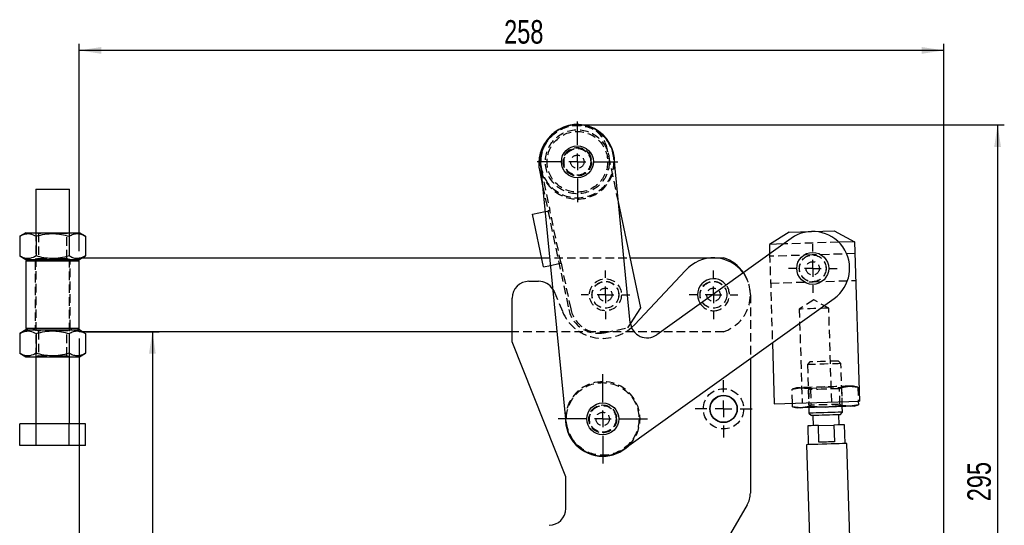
# Model space of a CAD drawing. Extents: x 62 to 786, y 69 to 586.
# Tile 3 of 8: x 62 to 356, y 436 to 586. Entities that reach past the tile are written whole.
import ezdxf

# ---------------------------------------------------------------- set-up
doc = ezdxf.new("R2010")
doc.units = 0
doc.header["$LTSCALE"] = 2
doc.linetypes.add('HIDDEN', pattern=[1.905, 1.27, -0.635])
doc.layers.get('0').update_dxf_attribs({"linetype": 'CONTINUOUS'})
doc.layers.add('FORMATO', color=179, linetype='CONTINUOUS')
doc.styles.add('SLDTEXTSTYLE0', font='TXT', dxfattribs={"width": 0.75})
doc.dimstyles.new('SLDDIMSTYLE0', dxfattribs={"dimtxt": 7, "dimasz": 6.604, "dimexe": 0, "dimexo": 0.0625, "dimgap": 1.75, "dimtad": 1, "dimdec": 0, "dimrnd": 1e-09, "dimzin": 12, "dimtxsty": 'SLDTEXTSTYLE0', "dimsah": 1, "dimcen": 0.09, "dimazin": 3, "dimtfac": 1, "dimtdec": 0, "dimtofl": 0, "dimtmove": 0, "dimatfit": 3, "dimtolj": 1, "dimtzin": 12})

# ---------------------------------------------------------------- blocks, each defined once
blk = doc.blocks.new('_D')
at = {"layer": 'FORMATO'}
for p, q in [((81.87, 493.42), (103.67, 493.42)), ((101.67, 493.42), (101.67, 334.97)), ((205.36, 334.97), (99.67, 334.97))]:
    blk.add_line(p, q, dxfattribs=at)
for points in [[(101.67, 493.42), (100.65, 486.82), (102.68, 486.82)], [(101.67, 334.97), (102.68, 341.58), (100.65, 341.58)]]:
    blk.add_solid(points, dxfattribs=at)
at = {"layer": 'FORMATO', "insert": (92.64, 401.31), "char_height": 7, "attachment_point": 1, "rotation": 90, "style": 'SLDTEXTSTYLE0'}
blk.add_mtext('158', dxfattribs=at)
blk = doc.blocks.new('_D_1')
at = {"layer": 'FORMATO'}
for p, q in [((79.87, 517.42), (79.87, 579.24)), ((337.52, 264.07), (337.52, 579.24)), ((337.52, 577.24), (79.87, 577.24))]:
    blk.add_line(p, q, dxfattribs=at)
for points in [[(79.87, 577.24), (86.48, 576.22), (86.48, 578.25)], [(337.52, 577.24), (330.91, 578.25), (330.91, 576.22)]]:
    blk.add_solid(points, dxfattribs=at)
at = {"layer": 'FORMATO', "insert": (206.49, 586.26), "char_height": 7, "attachment_point": 1, "style": 'SLDTEXTSTYLE0'}
blk.add_mtext('258', dxfattribs=at)
blk = doc.blocks.new('_D_2')
at = {"layer": 'FORMATO'}
for p, q in [((79.87, 491.42), (79.87, 315.44)), ((207.36, 332.97), (207.36, 315.44)), ((79.87, 317.44), (207.36, 317.44))]:
    blk.add_line(p, q, dxfattribs=at)
for points in [[(79.87, 317.44), (86.48, 316.43), (86.48, 318.46)], [(207.36, 317.44), (200.76, 318.46), (200.76, 316.43)]]:
    blk.add_solid(points, dxfattribs=at)
at = {"layer": 'FORMATO', "insert": (135.73, 326.47), "char_height": 7, "attachment_point": 1, "style": 'SLDTEXTSTYLE0'}
blk.add_mtext('127', dxfattribs=at)
blk = doc.blocks.new('_D_3')
at = {"layer": 'FORMATO'}
for p, q in [((230.32, 555.05), (355.55, 555.05)), ((353.55, 555.05), (353.55, 260.31)), ((283.1, 260.31), (355.55, 260.31))]:
    blk.add_line(p, q, dxfattribs=at)
for points in [[(353.55, 555.05), (352.54, 548.45), (354.57, 548.45)], [(353.55, 260.31), (354.57, 266.92), (352.54, 266.92)]]:
    blk.add_solid(points, dxfattribs=at)
at = {"layer": 'FORMATO', "insert": (344.53, 442.89), "char_height": 7, "attachment_point": 1, "rotation": 90, "style": 'SLDTEXTSTYLE0'}
blk.add_mtext('295', dxfattribs=at)
blk = doc.blocks.new('SW_CENTERMARKSYMBOL_0')
at = {"layer": 'FORMATO', "color": 0}
for p, q in [((0, 5), (0, 6.5)), ((-5, 0), (-6.5, 0)), ((0, 0), (-2.5, 0)), ((0, 0), (0, 2.5)), ((0, 0), (0, -2.5)), ((0, 0), (2.5, 0)), ((5, 0), (6.5, 0)), ((0, -5), (0, -6.5))]:
    blk.add_line(p, q, dxfattribs=at)
blk = doc.blocks.new('SW_CENTERMARKSYMBOL_1')
at = {"layer": 'FORMATO', "color": 0}
for p, q in [((0, 5), (0, 12.025)), ((-5, 0), (-12.025, 0)), ((0, 0), (-2.5, 0)), ((0, 0), (0, 2.5)), ((0, 0), (0, -2.5)), ((0, 0), (2.5, 0)), ((5, 0), (12.025, 0)), ((0, -5), (0, -12.025))]:
    blk.add_line(p, q, dxfattribs=at)
blk = doc.blocks.new('SW_CENTERMARKSYMBOL_2')
at = {"layer": 'FORMATO', "color": 0}
for p, q in [((0, 5), (0, 13.3125)), ((-5, 0), (-13.3125, 0)), ((0, 0), (-2.5, 0)), ((0, 0), (0, 2.5)), ((0, 0), (0, -2.5)), ((0, 0), (2.5, 0)), ((5, 0), (13.3125, 0)), ((0, -5), (0, -13.3125))]:
    blk.add_line(p, q, dxfattribs=at)
blk = doc.blocks.new('SW_CENTERMARKSYMBOL_3')
at = {"layer": 'FORMATO', "color": 0}
for p, q in [((0, 5), (0, 7.2625)), ((-5, 0), (-7.2625, 0)), ((0, 0), (-2.5, 0)), ((0, 0), (0, 2.5)), ((0, 0), (0, -2.5)), ((0, 0), (2.5, 0)), ((5, 0), (7.2625, 0)), ((0, -5), (0, -7.2625))]:
    blk.add_line(p, q, dxfattribs=at)
blk = doc.blocks.new('SW_CENTERMARKSYMBOL_4')
at = {"layer": 'FORMATO', "color": 0}
for p, q in [((0, 5), (0, 7.2625)), ((-5, 0), (-7.2625, 0)), ((0, 0), (-2.5, 0)), ((0, 0), (0, 2.5)), ((0, 0), (0, -2.5)), ((0, 0), (2.5, 0)), ((5, 0), (7.2625, 0)), ((0, -5), (0, -7.2625))]:
    blk.add_line(p, q, dxfattribs=at)
blk = doc.blocks.new('SW_CENTERMARKSYMBOL_5')
at = {"layer": 'FORMATO', "color": 0}
for p, q in [((0, 5), (0, 8.5)), ((-5, 0), (-8.5, 0)), ((0, 0), (-2.5, 0)), ((0, 0), (0, 2.5)), ((0, 0), (0, -2.5)), ((0, 0), (2.5, 0)), ((5, 0), (8.5, 0)), ((0, -5), (0, -8.5))]:
    blk.add_line(p, q, dxfattribs=at)
blk = doc.blocks.new('SW_CENTERMARKSYMBOL_6')
at = {"layer": 'FORMATO', "color": 0}
for p, q in [((0, 5), (0, 7.2625)), ((-5, 0), (-7.2625, 0)), ((0, 0), (-2.5, 0)), ((0, 0), (0, 2.5)), ((0, 0), (0, -2.5)), ((0, 0), (2.5, 0)), ((5, 0), (7.2625, 0)), ((0, -5), (0, -7.2625))]:
    blk.add_line(p, q, dxfattribs=at)

msp = doc.modelspace()

# ---------------------------------------------------------------- linework, layer by layer
at = {"color": 7, "linetype": 'HIDDEN'}
for p, q in [((226.535367, 554.918426), (226.04613, 554.815239)), ((240.550622, 532.078759), (237.199002, 547.969549)), ((217.369381, 542.972292), (217.553059, 541.781909)), ((217.553059, 541.781909), (220.143072, 529.502072)), ((217.967261, 536.910764), (225.736933, 500.072985)), ((218.727466, 529.203497), (219.555987, 529.378247)), ((223.445078, 513.846506), (220.143072, 529.502072)), ((66.936964, 522.923886), (66.936964, 485.923885)), ((67.263702, 522.923886), (67.686969, 522.627514)), ((72.23391, 522.627514), (67.686969, 522.627514)), ((67.686969, 522.627514), (67.686969, 515.220256)), ((76.186964, 522.627514), (72.327116, 522.627514)), ((76.186964, 522.627514), (76.610232, 522.923886)), ((76.186964, 515.220256), (76.186964, 522.627514)), ((76.936969, 485.923885), (76.936969, 522.923886)), ((306.231381, 520.065816), (289.713701, 519.550178)), ((285.615953, 516.612892), (286.442453, 490.137201)), ((311.026299, 516.677879), (298.332481, 516.281613)), ((66.186974, 514.923886), (66.686967, 514.423886)), ((66.686967, 514.423886), (66.686967, 494.423886)), ((67.686969, 515.220256), (67.263702, 514.923886)), ((67.686969, 515.220256), (71.552107, 515.220256)), ((71.642319, 515.220256), (74.061969, 515.220256)), ((74.061969, 515.220256), (76.186964, 515.220256)), ((76.610232, 514.923886), (76.186964, 515.220256)), ((77.186966, 514.423886), (77.68696, 514.923886)), ((77.186966, 494.423886), (77.186966, 514.423886)), ((79.874465, 514.923886), (79.936961, 514.923886)), ((79.936961, 514.923886), (80.802986, 515.423885)), ((217.64468, 515.423885), (244.0634, 515.423885)), ((220.307473, 513.184735), (222.857995, 513.722681)), ((223.445078, 513.846506), (226.324016, 500.19681)), ((298.332481, 516.281613), (285.638666, 515.885345)), ((285.888282, 507.889241), (298.582097, 508.285508)), ((298.582097, 508.285508), (311.275916, 508.681775)), ((221.377518, 505.364694), (223.89378, 499.39047)), ((279.874468, 504.423885), (279.874468, 485.429237)), ((298.749221, 502.931902), (294.433856, 500.152114)), ((303.229572, 500.426693), (298.749221, 502.931902)), ((294.433856, 500.152114), (295.307515, 472.165747)), ((304.103231, 472.440327), (303.229572, 500.426693)), ((66.686967, 494.423886), (66.186974, 493.923885)), ((67.263702, 493.923885), (67.686969, 493.627514)), ((72.23391, 493.627514), (67.686969, 493.627514)), ((67.686969, 493.627514), (67.686969, 486.220256)), ((76.186964, 493.627514), (72.327116, 493.627514)), ((76.186964, 493.627514), (76.610232, 493.923885)), ((76.186964, 486.220256), (76.186964, 493.627514)), ((77.68696, 493.923885), (77.186966, 494.423886)), ((79.874465, 493.923885), (79.936961, 493.923885)), ((79.874465, 493.55162), (80.520401, 493.423885)), ((80.802986, 493.423885), (79.936961, 493.923885)), ((271.874467, 493.423885), (208.874466, 493.423885)), ((236.400568, 493.124108), (243.347725, 494.589373)), ((243.347725, 494.589373), (244.13703, 495.800628)), ((67.686969, 486.220256), (67.263702, 485.923885)), ((67.686969, 486.220256), (71.552107, 486.220256)), ((71.642319, 486.220256), (74.061969, 486.220256)), ((74.061969, 486.220256), (76.186964, 486.220256)), ((76.610232, 485.923885), (76.186964, 486.220256)), ((297.628494, 484.387842), (296.885801, 483.597285)), ((306.88093, 483.909306), (306.090372, 484.652)), ((296.885801, 483.597285), (297.284977, 470.810166)), ((307.28011, 471.122189), (306.88093, 483.909306)), ((292.296151, 476.304839), (294.737698, 476.733572)), ((294.737702, 476.733572), (292.296151, 476.304839)), ((293.599469, 476.698036), (292.296151, 476.304839)), ((292.428167, 472.07586), (292.296151, 476.304839)), ((294.737698, 476.733572), (297.201237, 476.457963)), ((297.201237, 476.457963), (294.737702, 476.733572)), ((297.097767, 476.807247), (297.795044, 476.152184)), ((297.201237, 476.457963), (302.095333, 476.963254)), ((297.201237, 476.457963), (297.333253, 472.228984)), ((297.795044, 476.152184), (297.94004, 471.507444)), ((302.095333, 476.963254), (307.011412, 476.764208)), ((306.437837, 476.421988), (307.092899, 477.119266)), ((306.582833, 471.777252), (306.437837, 476.421988)), ((307.011412, 476.764208), (309.45296, 477.192941)), ((309.45296, 477.192941), (307.011412, 476.764208)), ((307.011412, 476.764208), (307.143429, 472.535233)), ((309.45296, 477.192941), (311.916502, 476.917333)), ((311.916502, 476.917333), (309.45296, 477.192941)), ((311.916502, 476.917333), (310.591193, 477.228474)), ((311.916502, 476.917333), (312.048519, 472.688357)), ((292.461375, 471.012099), (294.924913, 470.736491)), ((294.924913, 470.736491), (297.366464, 471.165224)), ((297.94004, 471.507444), (297.284977, 470.810166)), ((302.282544, 470.966178), (307.176636, 471.471469)), ((307.28011, 471.122189), (306.582833, 471.777252)), ((307.176636, 471.471469), (309.640178, 471.195864)), ((309.640178, 471.195864), (312.081726, 471.624593))]:
    msp.add_line(p, q, dxfattribs=at)
at = {"color": 7, "linetype": 'CONTINUOUS'}
for p, q in [((217.369381, 542.972292), (224.927589, 466.344143)), ((244.101097, 496.082612), (239.26314, 545.131779)), ((217.0898, 541.070996), (217.967261, 536.910764)), ((66.936964, 535.923886), (66.936964, 522.923886)), ((66.936964, 535.923886), (76.936969, 535.923886)), ((76.936969, 522.923886), (76.936969, 535.923886)), ((247.208212, 500.513615), (240.550622, 532.078759)), ((214.908242, 528.397963), (218.727466, 529.203497)), ((218.210248, 512.742398), (214.908242, 528.397963)), ((63.936973, 522.923886), (62.122011, 521.876021)), ((63.936973, 522.923886), (79.936961, 522.923886)), ((81.751922, 521.876021), (79.936961, 522.923886)), ((291.417329, 523.06915), (285.528337, 519.419523)), ((291.417329, 523.06915), (304.810805, 523.487258)), ((304.810805, 523.487258), (310.915971, 520.212056)), ((62.122011, 521.876021), (62.122011, 515.97175)), ((67.029485, 521.876021), (67.029485, 515.97175)), ((76.844448, 521.876021), (76.844448, 515.97175)), ((81.751922, 521.876021), (81.751922, 515.97175)), ((292.048765, 521.223963), (251.989917, 492.509585)), ((289.713701, 519.550178), (285.528337, 519.419523)), ((285.528337, 519.419523), (285.615953, 516.612892)), ((310.915971, 520.212056), (306.231381, 520.065816)), ((310.915971, 520.212056), (312.399188, 472.699302)), ((62.122011, 515.97175), (63.936973, 514.923886)), ((63.936973, 514.923886), (79.874465, 514.923886)), ((64.499462, 514.923886), (63.999468, 514.423886)), ((63.999468, 514.423886), (63.999468, 494.423886)), ((71.936974, 514.423886), (63.999468, 514.423886)), ((79.874465, 514.423886), (71.936974, 514.423886)), ((79.874465, 514.423886), (79.374472, 514.923886)), ((79.874465, 493.423885), (79.874465, 515.423885)), ((79.874465, 515.423885), (217.64468, 515.423885)), ((81.751922, 515.97175), (80.53174, 515.423885)), ((80.802986, 515.423885), (81.751922, 515.97175)), ((244.0634, 515.423885), (271.874467, 515.423885)), ((218.210248, 512.742398), (220.307473, 513.184735)), ((245.321025, 495.505583), (260.543233, 511.606541)), ((213.874467, 508.423886), (216.769563, 508.423886)), ((208.874466, 490.423887), (208.874466, 503.423886)), ((242.282992, 458.483482), (304.865813, 503.343157)), ((244.13703, 495.800628), (247.208212, 500.513615)), ((63.936973, 493.923885), (62.122011, 492.876021)), ((63.936973, 493.923885), (79.874465, 493.923885)), ((63.999468, 494.423886), (64.499462, 493.923885)), ((63.999468, 494.423886), (71.936974, 494.423886)), ((71.936974, 494.423886), (79.874465, 494.423886)), ((79.374472, 493.923885), (79.874465, 494.423886)), ((208.874466, 493.423885), (79.874465, 493.423885)), ((81.751922, 492.876021), (80.802986, 493.423885)), ((244.453661, 494.66941), (245.321025, 495.505583)), ((62.122011, 492.876021), (62.122011, 486.97175)), ((67.029485, 492.876021), (67.029485, 486.97175)), ((76.844448, 492.876021), (76.844448, 486.97175)), ((81.751922, 492.876021), (81.751922, 486.97175)), ((224.874467, 450.173887), (208.874466, 490.423887)), ((286.442453, 490.137201), (287.011558, 471.906769)), ((62.122011, 486.97175), (63.936973, 485.923885)), ((63.936973, 485.923885), (79.936961, 485.923885)), ((66.936964, 485.923885), (66.936964, 465.923886)), ((76.936969, 465.923886), (76.936969, 485.923885)), ((79.936961, 485.923885), (81.751922, 486.97175)), ((279.874468, 485.429237), (279.874468, 445.327437)), ((287.011558, 471.906769), (312.399188, 472.699302)), ((307.143429, 472.535233), (307.176636, 471.471469)), ((312.048519, 472.688357), (312.081726, 471.624593)), ((292.461375, 471.012099), (292.428167, 472.07586)), ((292.461375, 471.012099), (293.786684, 470.700959)), ((294.924913, 470.736491), (292.461375, 471.012099)), ((297.366464, 471.165224), (294.924913, 470.736491)), ((297.284977, 470.810166), (297.337169, 469.138327)), ((297.333253, 472.228984), (297.366464, 471.165224)), ((302.282544, 470.966178), (297.366464, 471.165224)), ((307.176636, 471.471469), (302.282544, 470.966178)), ((309.640178, 471.195864), (307.176636, 471.471469)), ((307.332301, 469.45035), (307.28011, 471.122189)), ((312.081726, 471.624593), (309.640178, 471.195864)), ((310.778404, 471.231396), (312.081726, 471.624593)), ((297.337169, 469.138327), (298.127727, 468.395634)), ((298.460567, 468.406024), (298.554173, 465.407486)), ((306.350374, 465.650859), (306.256765, 468.649401)), ((306.589605, 468.659791), (307.332301, 469.45035)), ((62.122011, 459.523885), (62.122011, 465.923886)), ((67.029485, 465.923886), (62.122011, 465.923886)), ((67.029485, 459.523885), (67.029485, 465.923886)), ((76.844448, 465.923886), (67.029485, 465.923886)), ((76.844448, 459.523885), (76.844448, 465.923886)), ((81.751922, 465.923886), (76.844448, 465.923886)), ((81.751922, 459.523885), (81.751922, 465.923886)), ((296.95495, 465.357559), (297.129685, 459.760288)), ((300.162101, 465.45768), (304.742446, 465.600664)), ((300.318112, 460.460114), (300.162101, 465.45768)), ((304.742446, 465.600664), (304.898458, 460.603102)), ((308.124328, 460.103511), (307.949597, 465.700785)), ((67.029485, 459.523885), (62.122011, 459.523885)), ((76.844448, 459.523885), (67.029485, 459.523885)), ((81.751922, 459.523885), (76.844448, 459.523885)), ((296.629926, 459.744687), (298.647558, 395.112856)), ((310.859987, 388.495258), (308.624083, 460.119112)), ((224.874467, 440.723887), (224.874467, 450.173887)), ((278.910467, 441.782481), (262.883125, 414.49268))]:
    msp.add_line(p, q, dxfattribs=at)
at = {"color": 7, "linetype": 'HIDDEN', "flags": 128}
for points in [[(220.143072, 529.502072), (220.028536, 529.477915), (219.918404, 529.454686), (219.816904, 529.433279), (219.727941, 529.414515), (219.654929, 529.399114), (219.600677, 529.387672), (219.567269, 529.380626), (219.555987, 529.378247)], [(222.857995, 513.722681), (222.869275, 513.72506), (222.902683, 513.732107), (222.956937, 513.743549), (223.029949, 513.758949), (223.118912, 513.777713), (223.220412, 513.79912), (223.330544, 513.822349), (223.445078, 513.846506)], [(221.00872, 506.075214), (221.044794, 506.016643), (221.377518, 505.364694)], [(303.229572, 500.426693), (303.079719, 500.422015), (302.640373, 500.408299), (301.941471, 500.386481), (301.030645, 500.358048), (299.969965, 500.324936), (298.831714, 500.289403), (297.693467, 500.25387), (296.632787, 500.220759), (295.721961, 500.192324), (295.023059, 500.170507), (294.58371, 500.156792), (294.433856, 500.152114)], [(306.090372, 484.652), (305.946203, 484.6475), (305.523531, 484.634305), (304.851157, 484.613315), (303.974902, 484.58596), (302.954482, 484.554105), (301.859433, 484.519922), (300.764384, 484.485737), (299.743963, 484.453882), (298.867708, 484.426527), (298.195334, 484.405537), (297.772659, 484.392344), (297.628494, 484.387842)], [(306.88093, 483.909306), (306.84449, 483.908168), (306.556167, 483.899167), (305.996278, 483.881688), (305.197364, 483.856749), (304.205848, 483.825796), (303.079361, 483.790631), (301.883364, 483.753294), (300.687371, 483.71596), (299.56088, 483.680793), (298.569364, 483.649841), (297.77045, 483.6249), (297.210561, 483.607421), (296.922238, 483.598421), (296.885801, 483.597285)], [(294.737698, 476.733572), (294.24618, 476.718227), (293.888962, 476.707074), (293.672154, 476.700305), (293.599469, 476.698036)], [(302.095333, 476.963254), (300.9864, 476.928639), (299.896439, 476.894612), (298.844108, 476.861763), (297.847399, 476.830645), (296.923378, 476.8018), (296.087852, 476.775719), (295.355113, 476.752842), (294.737698, 476.733572)], [(302.116441, 476.287084), (300.997982, 476.252171), (299.955742, 476.219634), (299.060753, 476.191695), (298.374003, 476.170255), (297.942294, 476.156781), (297.795044, 476.152184)], [(309.45296, 477.192941), (308.835553, 477.173666), (308.102811, 477.150793), (307.267288, 477.124708), (306.343259, 477.095863), (305.346558, 477.06475), (304.294223, 477.0319), (303.204263, 476.997873), (302.095333, 476.963254)], [(306.437837, 476.421988), (306.290584, 476.417391), (305.858875, 476.403913), (305.172129, 476.382474), (304.277139, 476.354534), (303.234899, 476.322001), (302.116441, 476.287084)], [(310.591193, 477.228474), (310.518512, 477.226204), (310.301701, 477.219437), (309.944482, 477.208285), (309.45296, 477.192941)], [(306.582833, 471.777252), (306.435587, 471.772655), (306.003878, 471.759177), (305.317124, 471.737737), (304.422134, 471.709798), (303.379895, 471.677261), (302.261436, 471.642348), (301.142977, 471.607431), (300.100738, 471.574898), (299.205748, 471.546958), (298.518998, 471.525519), (298.087289, 471.512041), (297.94004, 471.507444)]]:
    msp.add_lwpolyline(points, dxfattribs=at)
at = {"color": 7, "linetype": 'CONTINUOUS', "flags": 128}
for points in [[(294.924913, 470.736491), (294.433391, 470.721147), (294.076173, 470.709997), (293.859368, 470.703228), (293.786684, 470.700959)], [(302.282544, 470.966178), (301.173611, 470.931559), (300.083654, 470.897532), (299.031319, 470.864682), (298.034614, 470.833569), (297.110593, 470.804724), (296.275062, 470.778639), (295.542324, 470.755766), (294.924913, 470.736491)], [(309.640178, 471.195864), (309.022764, 471.17659), (308.290029, 471.153716), (307.454498, 471.127632), (306.530477, 471.098787), (305.533769, 471.067673), (304.481434, 471.03482), (303.391477, 471.000793), (302.282544, 470.966178)], [(310.778404, 471.231396), (310.705723, 471.229127), (310.488919, 471.222358), (310.131701, 471.211205), (309.640178, 471.195864)], [(307.332301, 469.45035), (307.187082, 469.445816), (306.759858, 469.432479), (306.075463, 469.411115), (305.173674, 469.382963), (304.106897, 469.349659), (302.937126, 469.313143), (301.732344, 469.275533), (300.562573, 469.239018), (299.495796, 469.205714), (298.594003, 469.177562), (297.909612, 469.156197), (297.482388, 469.14286), (297.337169, 469.138327)], [(302.358666, 468.527711), (301.263621, 468.493527), (300.243197, 468.461672), (299.366942, 468.434318), (298.694568, 468.413329), (298.271892, 468.400134), (298.127727, 468.395634)], [(306.589605, 468.659791), (306.445444, 468.655291), (306.022765, 468.642096), (305.350391, 468.621104), (304.474136, 468.593753), (303.453715, 468.561898), (302.358666, 468.527711)], [(300.162101, 465.45768), (298.981609, 465.420826), (298.023088, 465.390904), (297.347849, 465.369827), (296.999076, 465.358938), (296.95495, 465.357559)], [(307.949597, 465.700785), (307.905467, 465.699407), (307.556698, 465.688518), (306.881459, 465.66744), (305.922942, 465.637519), (304.742446, 465.600664)], [(308.624083, 460.119112), (308.473723, 460.114418), (308.03019, 460.100571), (307.315709, 460.078268), (306.366125, 460.048626), (305.22904, 460.013128), (303.96148, 459.973558), (302.627006, 459.931898), (301.292529, 459.890241), (300.024969, 459.850671), (298.887888, 459.815173), (297.9383, 459.785531), (297.223823, 459.763228), (296.780286, 459.749381), (296.629926, 459.744687)], [(304.898458, 460.603102), (304.349424, 460.585962), (303.780315, 460.568196), (303.197699, 460.550005), (302.608283, 460.531606), (302.018871, 460.513207), (301.436251, 460.49502), (300.867146, 460.477254), (300.318112, 460.460114)]]:
    msp.add_lwpolyline(points, dxfattribs=at)
at = {"color": 7, "linetype": 'HIDDEN'}
for centre, radius in [((228.316261, 544.052037), 10.8125), ((228.316261, 544.052037), 9.525), ((228.316261, 544.052037), 9.025), ((228.316261, 544.052037), 4.25), ((228.316261, 544.052037), 4.15), ((228.316261, 544.052037), 4), ((228.316261, 544.052037), 3.96875), ((228.316261, 544.052037), 2), ((298.457289, 512.28356), 4), ((298.457289, 512.28356), 3.96875), ((298.457289, 512.28356), 2), ((236.674467, 504.423885), 4.7625), ((236.674467, 504.423885), 4), ((236.674467, 504.423885), 3.96875), ((268.874467, 504.423885), 4.000001), ((268.874467, 504.423885), 3.96875), ((236.674467, 504.423885), 2), ((268.874467, 504.423885), 2), ((235.874467, 467.423886), 10.8125), ((271.874467, 470.423886), 6), ((235.874467, 467.423886), 4.15), ((235.874467, 467.423886), 4), ((235.874467, 467.423886), 3.96875), ((235.874467, 467.423886), 2)]:
    msp.add_circle(centre, radius, dxfattribs=at)
at = {"color": 7, "linetype": 'CONTINUOUS'}
for centre, radius in [((228.316261, 544.052037), 4.7625), ((298.457289, 512.28356), 4.7625), ((271.874467, 470.423886), 4.1), ((271.874467, 470.423886), 4), ((235.874467, 467.423886), 4.7625)]:
    msp.add_circle(centre, radius, dxfattribs=at)
for centre, radius, start, end in [((228.316261, 544.052037), 11.1125, 357.47342331, 193.79285656), ((228.316261, 544.052037), 11, 5.63313993, 185.63313993), ((228.440086, 543.464953), 11.6, 136.69598652, 191.91002933), ((298.457289, 512.28356), 11, 305.63313993, 125.63313993), ((268.874467, 504.423885), 11, 36.43171186, 139.23419648), ((268.311967, 504.423885), 11.5625, 34.76890683, 72.05474677), ((213.874467, 503.423886), 5, 90, 180), ((216.769562, 503.423886), 5, 32.02340434, 90), ((268.874467, 504.423885), 4.7625, 37.4778695, 213.78841037), ((249.076951, 496.573404), 5, 185.63313993, 305.63313993), ((235.874467, 467.423886), 11.1125, 177.47342331, 270), ((235.874467, 467.423886), 11, 185.63313993, 305.63313993), ((235.874467, 467.423886), 11.1125, 270, 313.79285656), ((272.874467, 445.327435), 7, 329.57421681, 0), ((219.874467, 440.723885), 5, 270, 0)]:
    msp.add_arc(centre, radius, start, end, dxfattribs=at)
at = {"color": 7, "linetype": 'HIDDEN'}
for centre, radius, start, end in [((228.440086, 543.464953), 11.6, 101.91002933, 136.69598652), ((228.392746, 546.11217), 9, 11.91002933, 101.91002933), ((228.316261, 544.052037), 11.1125, 270, 357.47342331), ((228.316261, 544.052037), 11.1125, 193.79285656, 270), ((268.311967, 504.423885), 11.5625, 287.94525323, 34.76890683), ((268.874467, 504.423885), 11, 0, 36.43171186), ((268.874467, 504.423885), 4.7625, 270, 37.4778695), ((268.874467, 504.423885), 4.7625, 213.78841037, 270), ((235.874467, 504.436571), 13, 202.84015873, 311.29514537), ((234.543189, 501.930363), 9, 191.91002933, 281.91002933), ((235.130272, 502.054189), 9, 191.91002933, 281.91002933), ((235.874467, 467.423886), 11.1125, 313.79285656, 177.47342331)]:
    msp.add_arc(centre, radius, start, end, dxfattribs=at)
at = {"color": 7, "linetype": 'CONTINUOUS'}
for points, knots in [([(62.122011, 521.876021), (62.300101, 521.973846), (62.880753, 522.292801), (63.898845, 522.639559), (65.383914, 522.679025), (66.415288, 522.175736), (67.029485, 521.876021)], [0, 0, 0, 0, 0.1113114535, 0.3629256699, 0.620613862, 1, 1, 1, 1]), ([(67.029485, 521.876021), (67.881355, 522.095299), (69.60357, 522.53861), (72.155254, 522.700783), (74.594494, 522.462741), (76.089895, 522.072786), (76.844448, 521.876021)], [0, 0, 0, 0, 0.2646050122, 0.5349484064, 0.7653430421, 1, 1, 1, 1]), ([(76.844448, 521.876021), (77.27038, 522.095299), (78.131481, 522.53861), (79.407327, 522.700783), (80.626952, 522.462743), (81.374649, 522.072786), (81.751922, 521.876021)], [0, 0, 0, 0, 0.2646047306, 0.5349477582, 0.765343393, 1, 1, 1, 1]), ([(67.029485, 515.97175), (66.415289, 515.672009), (65.394323, 515.173757), (63.909708, 515.205977), (62.891035, 515.549326), (62.300098, 515.873927), (62.122011, 515.97175)], [0, 0, 0, 0, 0.3793843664, 0.6306425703, 0.8886890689, 1, 1, 1, 1]), ([(76.844448, 515.97175), (75.992578, 515.752472), (74.270364, 515.309162), (71.71868, 515.146988), (69.27944, 515.385029), (67.784039, 515.774985), (67.029485, 515.97175)], [0, 0, 0, 0, 0.26460500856, 0.53494840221, 0.76534303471, 1, 1, 1, 1]), ([(79.874465, 515.31618), (79.624349, 515.268762), (78.992951, 515.14906), (77.968939, 515.39591), (77.221561, 515.778635), (76.844448, 515.97175)], [0, 0, 0, 0, 0.2452770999, 0.6191810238, 1, 1, 1, 1]), ([(62.122011, 492.876021), (62.300101, 492.973846), (62.880753, 493.292801), (63.898845, 493.639559), (65.383914, 493.679025), (66.415288, 493.175736), (67.029485, 492.876021)], [0, 0, 0, 0, 0.1113114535, 0.3629256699, 0.620613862, 1, 1, 1, 1]), ([(67.029485, 492.876021), (67.881355, 493.095299), (69.60357, 493.53861), (72.155254, 493.700783), (74.594494, 493.462741), (76.089895, 493.072786), (76.844448, 492.876021)], [0, 0, 0, 0, 0.2646050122, 0.5349484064, 0.7653430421, 1, 1, 1, 1]), ([(76.844448, 492.876021), (77.270099, 493.089961), (78.130631, 493.52248), (79.160918, 493.715967), (79.740676, 493.582435), (79.874465, 493.55162)], [0, 0, 0, 0, 0.42951810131, 0.86835085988, 1, 1, 1, 1]), ([(80.520401, 493.423885), (80.551658, 493.418009), (80.970757, 493.339226), (81.376469, 493.098652), (81.751922, 492.876021)], [0, 0, 0, 0, 0.074583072, 1, 1, 1, 1]), ([(67.029485, 486.97175), (66.415289, 486.67201), (65.394323, 486.173758), (63.909708, 486.205977), (62.891035, 486.549327), (62.300098, 486.873927), (62.122011, 486.97175)], [0, 0, 0, 0, 0.3793843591, 0.6306425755, 0.8886890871, 1, 1, 1, 1]), ([(76.844448, 486.97175), (75.992578, 486.752472), (74.270364, 486.309162), (71.71868, 486.146987), (69.27944, 486.385031), (67.784039, 486.774985), (67.029485, 486.97175)], [0, 0, 0, 0, 0.2646049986, 0.5349484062, 0.7653430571, 1, 1, 1, 1]), ([(81.751922, 486.97175), (81.32599, 486.752472), (80.464889, 486.309162), (79.189044, 486.146987), (77.969418, 486.385029), (77.221722, 486.774985), (76.844448, 486.97175)], [0, 0, 0, 0, 0.2646046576, 0.5349477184, 0.7653433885, 1, 1, 1, 1])]:
    msp.add_open_spline(points, degree=3, knots=knots, dxfattribs=at)
at = {"color": 7, "linetype": 'HIDDEN'}
msp.add_open_spline([(80.53174, 515.423885), (80.510059, 515.413795), (80.295594, 515.313983), (80.07382, 515.31514), (79.874465, 515.31618)], degree=3, knots=[0, 0, 0, 0, 0.1010939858, 1, 1, 1, 1], dxfattribs=at)

# ---------------------------------------------------------------- block references
at = {"layer": 'FORMATO'}
for name, p in [('SW_CENTERMARKSYMBOL_1', (228.316261, 544.052037)), ('SW_CENTERMARKSYMBOL_6', (298.457289, 512.28356)), ('SW_CENTERMARKSYMBOL_3', (236.674467, 504.423885)), ('SW_CENTERMARKSYMBOL_4', (268.874467, 504.423885)), ('SW_CENTERMARKSYMBOL_2', (235.874467, 467.423886)), ('SW_CENTERMARKSYMBOL_5', (271.874467, 470.423886)), ('SW_CENTERMARKSYMBOL_0', (271.874467, 470.423886))]:
    msp.add_blockref(name, p, dxfattribs=at)

# ---------------------------------------------------------------- dimensions: what is measured, and where the dimension line sits
for base, p1, p2, picture, middle in [((79.874467, 577.238135), (337.517574, 262.074221), (79.874467, 515.423885), '_D_1', (214.245401, 577.238135)), ((207.364287, 317.444334), (79.874467, 493.423885), (207.364287, 334.973885), '_D_2', (143.49172, 317.444334))]:
    dim = msp.add_linear_dim(base=base, p1=p1, p2=p2, dimstyle='SLDDIMSTYLE0', dxfattribs=at)
    dim.commit()
    dim.dimension.update_dxf_attribs({"geometry": picture, "text_midpoint": middle, "dimtype": 160})
for base, p1, p2, picture, middle in [((353.552067, 260.312861), (228.316261, 555.052037), (281.09506, 260.312861), '_D_3', (353.552067, 450.650263)), ((101.667777, 334.973885), (79.874467, 493.423885), (207.364287, 334.973885), '_D', (101.667777, 409.072938))]:
    dim = msp.add_linear_dim(base=base, p1=p1, p2=p2, angle=90, dimstyle='SLDDIMSTYLE0', dxfattribs=at)
    dim.commit()
    dim.dimension.update_dxf_attribs({"geometry": picture, "text_midpoint": middle, "dimtype": 160})

doc.saveas('drawing.dxf')
